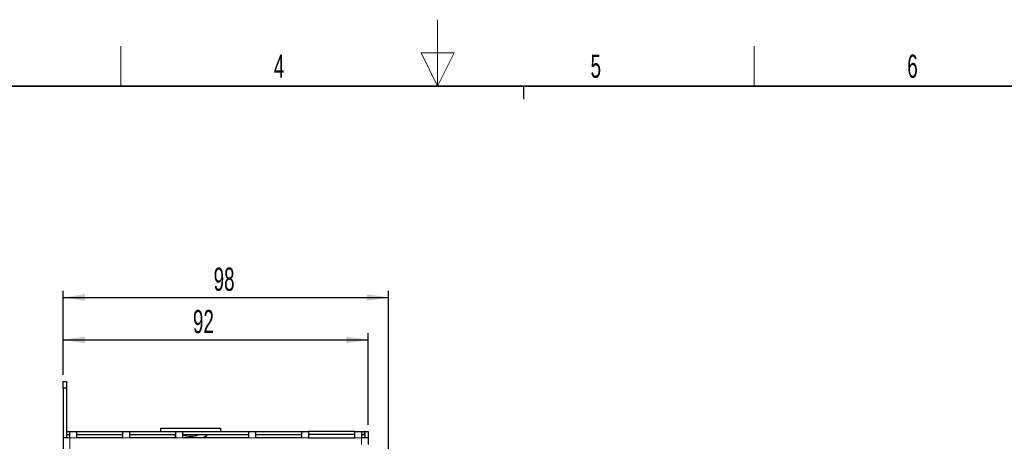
# Model space of a CAD drawing. Header units: millimetres. Extents: x 5 to 418, y 2 to 292.
# Tile 9 of 10: x 154 to 302, y 229 to 292. Entities that reach past the tile are written whole.
import ezdxf

# ---------------------------------------------------------------- set-up
doc = ezdxf.new("R2010")
doc.units = ezdxf.units.MM
doc.layers.add('SLD-0', color=7, linetype='Continuous')
doc.styles.add('SLDTEXTSTYLE0', font='TXT', dxfattribs={"width": 0.605})
doc.dimstyles.new('SLDDIMSTYLE0', dxfattribs={"dimtxt": 3.5, "dimasz": 3.302, "dimexe": 0, "dimexo": 0.0625, "dimgap": 0.875, "dimtad": 1, "dimlfac": 2, "dimrnd": 1e-09, "dimzin": 12, "dimdsep": 46, "dimtxsty": 'SLDTEXTSTYLE0', "dimsah": 1, "dimcen": 0.09, "dimadec": 0, "dimazin": 3, "dimtfac": 1, "dimtofl": 0, "dimtmove": 0, "dimatfit": 3, "dimfxl": 1, "dimfrac": 2, "dimtolj": 1, "dimtzin": 12, "dimarcsym": 0})
doc.dimstyles.new('SLDDIMSTYLE3', dxfattribs={"dimtxt": 3.5, "dimasz": 3.302, "dimexe": 0, "dimexo": 0.0625, "dimgap": 0.875, "dimtad": 1, "dimdec": 0, "dimlfac": 2, "dimrnd": 1e-09, "dimzin": 12, "dimdsep": 46, "dimtxsty": 'SLDTEXTSTYLE0', "dimsah": 1, "dimcen": 0.09, "dimadec": 0, "dimazin": 3, "dimtfac": 1, "dimtdec": 0, "dimtofl": 0, "dimtmove": 0, "dimatfit": 3, "dimfxl": 1, "dimfrac": 2, "dimtolj": 1, "dimtzin": 12, "dimarcsym": 0})

# ---------------------------------------------------------------- blocks, each defined once
blk = doc.blocks.new('_D_6')
at = {"layer": 'SLD-0', "color": 7}
for p, q in [((160.54, 238.96), (160.54, 245.25)), ((206.54, 231.46), (206.54, 245.25)), ((160.54, 244.25), (206.54, 244.25))]:
    blk.add_line(p, q, dxfattribs=at)
for points in [[(160.54, 244.25), (163.84, 243.74), (163.84, 244.76)], [(206.54, 244.25), (203.23, 244.76), (203.23, 243.74)]]:
    blk.add_solid(points, dxfattribs=at)
at = {"layer": 'SLD-0', "color": 7, "insert": (180.11, 248.76), "char_height": 3.5, "attachment_point": 1, "style": 'SLDTEXTSTYLE0'}
blk.add_mtext('92', dxfattribs=at)
blk = doc.blocks.new('_D_7')
at = {"layer": 'SLD-0', "color": 7}
for p, q in [((160.54, 238.96), (160.54, 251.63)), ((209.6, 220.05), (209.6, 251.63)), ((160.54, 250.63), (209.6, 250.63))]:
    blk.add_line(p, q, dxfattribs=at)
for points in [[(160.54, 250.63), (163.84, 250.12), (163.84, 251.14)], [(209.6, 250.63), (206.3, 251.14), (206.3, 250.12)]]:
    blk.add_solid(points, dxfattribs=at)
at = {"layer": 'SLD-0', "color": 7, "insert": (183.23, 255.14), "char_height": 3.5, "attachment_point": 1, "style": 'SLDTEXTSTYLE0'}
blk.add_mtext('98', dxfattribs=at)

msp = doc.modelspace()

# ---------------------------------------------------------------- linework, layer by layer
at = {"color": 7, "linetype": 'Continuous', "lineweight": 25}
for p, q in [((160.5352, 237.9625), (161.0352, 237.9625)), ((160.5352, 236.9625), (160.5352, 237.9625)), ((161.0352, 237.9625), (161.0352, 236.9625)), ((160.5352, 236.9625), (160.5352, 229.4625)), ((161.0352, 236.9625), (160.5352, 236.9625)), ((161.0352, 236.9625), (161.0352, 229.4625)), ((161.0852, 230.4625), (161.0352, 230.4625)), ((161.0852, 229.9625), (161.0852, 230.4625)), ((161.0852, 230.4625), (161.5352, 230.4625)), ((161.5352, 229.4625), (161.5352, 230.4625)), ((161.5352, 230.4625), (162.5352, 230.4625)), ((162.5352, 230.4625), (162.5352, 229.4625)), ((162.5352, 230.4625), (169.5352, 230.4625)), ((169.5352, 230.4625), (170.5352, 230.4625)), ((169.5352, 229.4625), (169.5352, 230.4625)), ((170.5352, 230.4625), (170.5352, 229.4625)), ((170.5352, 230.4625), (177.5352, 230.4625)), ((175.2852, 230.4625), (175.2852, 230.9625)), ((175.2852, 230.9625), (184.2852, 230.9625)), ((177.5352, 230.4625), (178.5352, 230.4625)), ((177.5352, 229.4625), (177.5352, 230.4625)), ((178.5352, 230.4625), (178.5352, 229.4625)), ((178.5352, 230.4625), (188.5352, 230.4625)), ((184.2852, 230.9625), (184.2852, 230.4625)), ((188.5352, 229.4625), (188.5352, 230.4625)), ((188.5352, 230.4625), (189.5352, 230.4625)), ((189.5352, 230.4625), (189.5352, 229.4625)), ((189.5352, 230.4625), (196.5352, 230.4625)), ((196.5352, 229.4625), (196.5352, 230.4625)), ((196.5352, 230.4625), (197.5352, 230.4625)), ((197.5352, 230.4625), (197.5352, 229.4625)), ((204.5352, 230.4625), (197.5352, 230.4625)), ((204.5352, 229.4625), (204.5352, 230.4625)), ((204.5352, 230.4625), (205.5352, 230.4625)), ((205.5352, 230.4625), (205.5352, 229.4625)), ((205.5352, 230.4625), (205.9852, 230.4625)), ((205.9852, 229.9625), (205.9852, 230.4625)), ((206.0352, 230.4625), (205.9852, 230.4625)), ((206.0352, 230.4625), (206.0352, 229.4625)), ((206.0352, 230.4625), (206.5352, 230.4625)), ((206.5352, 230.4625), (206.5352, 229.4625)), ((160.5352, 229.4625), (160.5352, 120.4625)), ((161.5352, 229.4625), (160.5352, 229.4625)), ((161.0352, 229.9625), (161.0852, 229.9625)), ((161.0852, 229.9625), (161.5352, 229.9625)), ((162.5352, 229.9625), (169.5352, 229.9625)), ((169.5352, 229.4625), (162.5352, 229.4625)), ((170.5352, 229.9625), (177.5352, 229.9625)), ((177.5352, 229.4625), (170.5352, 229.4625)), ((177.5352, 229.7677), (177.3009, 229.9625)), ((178.5352, 229.9625), (188.5352, 229.9625)), ((188.5352, 229.4625), (178.5352, 229.4625)), ((189.5352, 229.9625), (196.5352, 229.9625)), ((196.5352, 229.4625), (189.5352, 229.4625)), ((204.5352, 229.9625), (197.5352, 229.9625)), ((197.5352, 229.4625), (204.5352, 229.4625)), ((205.5352, 229.9625), (205.9852, 229.9625)), ((206.5352, 229.4625), (205.5352, 229.4625)), ((205.9852, 229.9625), (206.0352, 229.9625)), ((206.5352, 229.4625), (206.5352, 228.4625))]:
    msp.add_line(p, q, dxfattribs=at)
at = {"color": 7, "linetype": 'Continuous', "lineweight": 18}
for p, q in [((161.5352, 229.4625), (161.5352, 120.4625)), ((162.5352, 229.4625), (161.5352, 229.4625)), ((170.5352, 229.4625), (169.5352, 229.4625)), ((178.5352, 229.4625), (177.5352, 229.4625)), ((189.5352, 229.4625), (188.5352, 229.4625)), ((197.5352, 229.4625), (196.5352, 229.4625)), ((205.5352, 229.4625), (204.5352, 229.4625)), ((205.5352, 229.4625), (205.5352, 228.4625))]:
    msp.add_line(p, q, dxfattribs=at)
at = {"color": 7, "linetype": 'Continuous', "lineweight": 25, "flags": 128}
msp.add_lwpolyline([(182.2695, 229.9625), (181.7895, 229.5953), (181.5662, 229.4625)], dxfattribs=at)
at = {"color": 7, "linetype": 'Continuous', "lineweight": 25}
for centre, radius, start, end in [((177.8852, 229.9125), 0.5016, 182.619059, 225.757668), ((179.7852, 232.7125), 3, 246.443536, 293.556464), ((181.6852, 229.9125), 0.5016, 296.228614, 357.380555)]:
    msp.add_arc(centre, radius, start, end, dxfattribs=at)
at = {"layer": 'SLD-0', "lineweight": 18}
for p, q in [((217, 292.5), (217, 282.5)), ((169.25, 282.5), (169.25, 288.5)), ((264.75, 282.5), (264.75, 288.5)), ((219.5, 287.5), (214.5, 287.5)), ((214.5, 287.5), (217, 282.5)), ((217, 282.5), (219.5, 287.5))]:
    msp.add_line(p, q, dxfattribs=at)
at = {"layer": 'SLD-0', "lineweight": 35}
msp.add_line((408, 282.5), (26, 282.5), dxfattribs=at)
at = {"layer": 'SLD-0'}
msp.add_line((230, 280.5), (230, 282.5), dxfattribs=at)
msp.add_line((230, 280.5), (230, 282.5), dxfattribs=at)

# ---------------------------------------------------------------- texts
at = {"layer": 'SLD-0', "char_height": 3.5, "attachment_point": 2, "style": 'SLDTEXTSTYLE0'}
for s, insert in [('4', (193.1027, 287.243)), ('5', (240.8527, 287.243)), ('6', (288.6027, 287.243))]:
    msp.add_mtext(s, dxfattribs=dict(at, insert=insert))

# ---------------------------------------------------------------- dimensions: what is measured, and where the dimension line sits
at = {"layer": 'SLD-0', "color": 7}
for base, p2, dimstyle, picture, middle in [((209.5989, 250.6306), (209.5989, 219.0515), 'SLDDIMSTYLE3', '_D_7', (185.9081, 250.6306)), ((206.5352, 244.2488), (206.5352, 230.4625), 'SLDDIMSTYLE0', '_D_6', (182.7881, 244.2488))]:
    dim = msp.add_linear_dim(base=base, p1=(160.5352, 237.9625), p2=p2, dimstyle=dimstyle, dxfattribs=at)
    dim.commit()
    dim.dimension.update_dxf_attribs({"geometry": picture, "text_midpoint": middle, "dimtype": 160})

doc.saveas('drawing.dxf')
